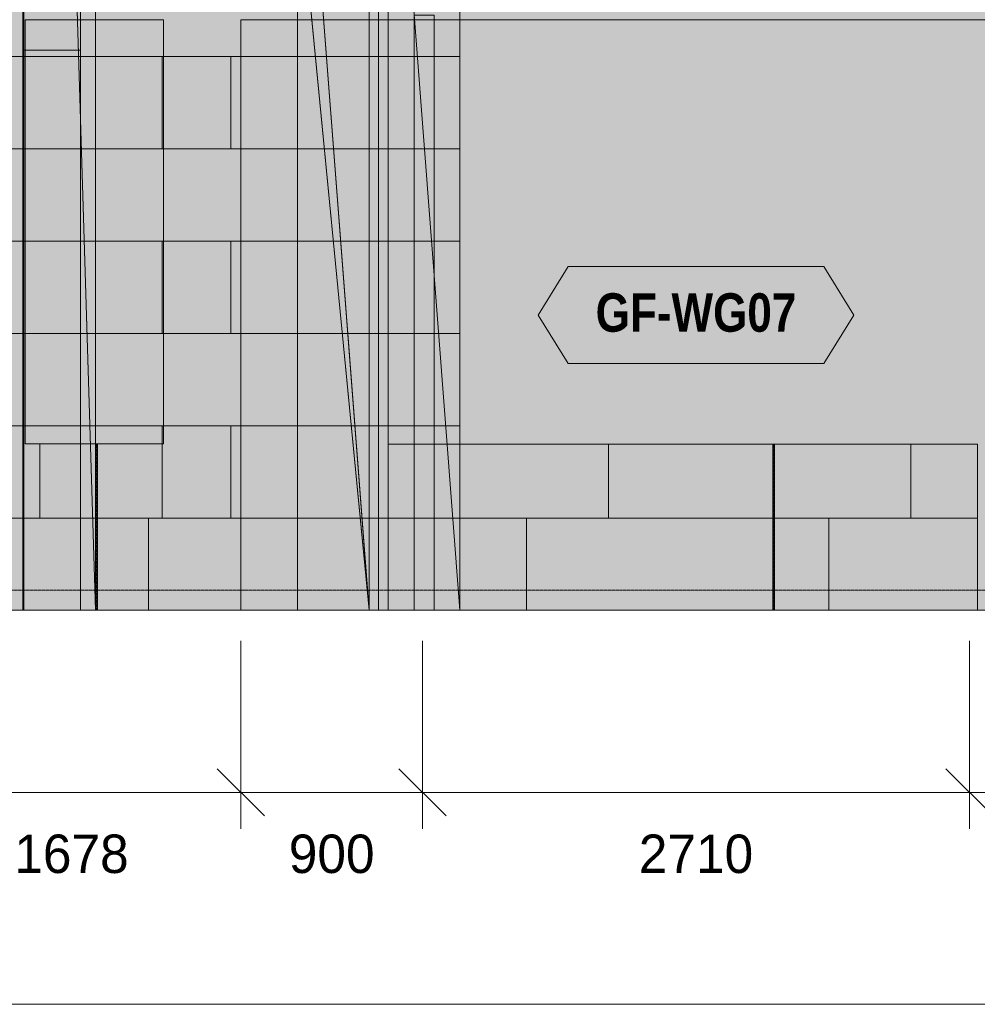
# Model space of a CAD drawing. Header units: millimetres. Extents: x -34902 to 4183, y -5139 to 9807.
# Tile 148 of 250: x -6529 to -1784, y -2052 to 2826. Entities that reach past the tile are written whole.
import ezdxf
from ezdxf.enums import TextEntityAlignment as Align

# ---------------------------------------------------------------- set-up
doc = ezdxf.new("R2010")
doc.units = ezdxf.units.MM
doc.linetypes.add('DASHED', pattern=[1.524, 1.27, -0.254])
for name, color, linetype in [('FILL-C_9EB2DB', 7, 'Continuous'), ('FILL-EPS', 7, 'Continuous'), ('FILL-WHITE', 7, 'Continuous'), ('LINE-C_2E8C94', 7, 'Continuous'), ('LINE-C_337880', 7, 'Continuous'), ('LINE-INK', 7, 'Continuous'), ('LINE-STEEL', 7, 'Continuous'), ('LINE-STEEL-DASH', 7, 'DASHED'), ('LINE-TEAL_DK', 7, 'Continuous'), ('LINE-TEAL_DK-DASH', 7, 'DASHED'), ('TEXT-INK', 7, 'Continuous'), ('TEXT-TEAL_DK', 7, 'Continuous')]:
    doc.layers.add(name, color=color, linetype=linetype)
doc.styles.add('OpenSansCondensed-Bold', font='OpenSansCondensed-Bold.ttf')

msp = doc.modelspace()

# ---------------------------------------------------------------- hatches: boundary and pattern name
at = {"layer": 'FILL-C_9EB2DB', "true_color": 0x9eb2db}
h = msp.add_hatch(color=9, dxfattribs=at)
h.dxf.hatch_style = 1
h.paths.add_polyline_path([(-4575, 2847.6), (-4475, 2847.6), (-4475, -100), (-4575, -100)])
h = msp.add_hatch(color=9, dxfattribs=at)
h.dxf.hatch_style = 1
h.paths.add_polyline_path([(-4575, -100), (-4575, 2847.6), (-4475, 2847.6), (-4475, -100)])
at = {"layer": 'FILL-EPS', "true_color": 0xccffff}
h = msp.add_hatch(color=7, dxfattribs=at)
h.dxf.hatch_style = 1
h.paths.add_polyline_path([(-12447.2, 3557.6), (-11696, 3557.6), (-11696, 3498.7), (-7261, 3498.7), (-7261, 3557.6), (-6508.8, 3557.6), (-6508.8, -100), (-7110.5, -100), (-7110.5, 2825.5), (-11846, 2825.5), (-11846, -100), (-12447.2, -100)])
h = msp.add_hatch(color=7, dxfattribs=at)
h.dxf.hatch_style = 1
h.paths.add_polyline_path([(-7165.4, 3557.6), (-5153.1, 3557.6), (-5153.1, -100), (-7165.4, -100)])
h.paths.add_polyline_path([(-5816.3, 725), (-5816.3, 2825), (-6501.2, 2825), (-6501.2, 725)], flags=0)
h = msp.add_hatch(color=7, dxfattribs=at)
h.dxf.hatch_style = 1
h.paths.add_polyline_path([(-7165.4, -100), (-7165.4, 3557.6), (-5153.1, 3557.6), (-5153.1, -100)])
h.paths.add_polyline_path([(-5816.3, 725), (-5816.3, 2825), (-6501.2, 2825), (-6501.2, 725)], flags=0)
h = msp.add_hatch(color=7, dxfattribs=at)
h.dxf.hatch_style = 1
h.paths.add_polyline_path([(-6508.8, -100), (-6508.8, 3198.7), (-6508.8, 3198.7), (-6508.8, 3200.3), (-6508.7, 3200.3), (-6508.5, 3198.7), (-6258.8, 3198.7), (-6258.8, 3351.3), (-6508.5, 3351.3), (-6508.8, 3351.3), (-6508.8, 3557.6), (-6152.9, 3557.6), (-6152.9, -100), (-6508.5, -100)])
h = msp.add_hatch(color=7, dxfattribs=at)
h.dxf.hatch_style = 1
h.paths.add_polyline_path([(-6508.8, -100), (-6508.8, 3557.6), (-6152.9, 3557.6), (-6152.9, -100)])
h = msp.add_hatch(color=7, dxfattribs=at)
h.dxf.hatch_style = 1
h.paths.add_polyline_path([(-6508.5, 3198.7), (-6508.5, 3198.7), (-6508.5, 3198.8), (-6508.5, 3557.6), (-6152.9, 3557.6), (-6152.9, 3351.3), (-6508.5, 3351.3), (-6508.5, 3198.7), (-6152.9, 3198.7), (-6152.9, -100), (-6508.5, -100), (-6508.5, -101.6)])
h = msp.add_hatch(color=7, dxfattribs=at)
h.dxf.hatch_style = 1
h.paths.add_polyline_path([(-6508.5, 3557.6), (-6152.9, 3557.6), (-6152.9, -100), (-6508.5, -100), (-6508.5, 3198.7), (-6254.5, 3198.7), (-6254.5, 3351.3), (-6508.5, 3351.3)])
h = msp.add_hatch(color=7, dxfattribs=at)
h.dxf.hatch_style = 1
h.paths.add_polyline_path([(-6508.5, 3351.3), (-6508.5, 3557.6), (-6152.9, 3557.6), (-6152.9, -100), (-6508.5, -100), (-6508.5, 3198.7), (-6254.5, 3198.7), (-6254.5, 3351.3)])
h = msp.add_hatch(color=7, dxfattribs=at)
h.dxf.hatch_style = 1
h.paths.add_polyline_path([(-6254.5, 3197.1), (-6254.5, 3198.7), (-6254.5, 3351.3), (-6152.9, 3557.6), (-6152.9, -100), (-6254.4, 3197.1)])
h = msp.add_hatch(color=7, dxfattribs=at)
h.dxf.hatch_style = 1
h.paths.add_polyline_path([(-6152.9, 3557.6), (-321.3, 3557.6), (-321.3, -100), (-922.5, -100), (-922.5, 2825.5), (-5433, 2825.5), (-5433, -100), (-6152.9, -100)])
h = msp.add_hatch(color=7, dxfattribs=at)
h.dxf.hatch_style = 1
h.paths.add_polyline_path([(-5153.1, -100), (-5153.1, 3557.6), (-4797.5, 3557.6), (-4797.4, 3559.2), (-4797.3, 3559.2), (-4797.3, -100), (-4797.5, -100)])
h = msp.add_hatch(color=7, dxfattribs=at)
h.dxf.hatch_style = 1
h.paths.add_polyline_path([(-5153.1, 3557.6), (-4797.3, 3557.6), (-4797.3, -100), (-5153.1, -100)])
h = msp.add_hatch(color=7, dxfattribs=at)
h.dxf.hatch_style = 1
h.paths.add_polyline_path([(-5153.1, 3557.6), (-4797.5, 3557.6), (-4797.5, 3351.3), (-4797.5, -100), (-5153.1, -100)])
h = msp.add_hatch(color=7, dxfattribs=at)
h.dxf.hatch_style = 1
h.paths.add_polyline_path([(-5153.1, 3557.6), (-5051.5, 3198.7), (-4797.5, -100)])
h = msp.add_hatch(color=7, dxfattribs=at)
h.dxf.hatch_style = 1
h.paths.add_polyline_path([(-5153.1, 3557.6), (-4797.5, 3557.6), (-4797.5, 3351.3), (-5051.5, 3351.3), (-5051.5, 3198.7), (-4797.5, 3198.7), (-4797.5, -100), (-5153.1, -100)])
h.paths.add_polyline_path([(-5051.5, 3198.7), (-5152.4, 3555.2), (-5152.9, 3555.1), (-4801.2, -62.3), (-4800.4, -62.3)], flags=0)
h = msp.add_hatch(color=7, dxfattribs=at)
h.dxf.hatch_style = 1
h.paths.add_polyline_path([(-5153.1, 3557.6), (-4797.5, 3557.6), (-4797.5, 3351.3), (-5051.5, 3351.3), (-5051.5, 3198.7), (-4797.5, 3198.7), (-4797.5, -100), (-5153.1, -100)])
h = msp.add_hatch(color=7, dxfattribs=at)
h.dxf.hatch_style = 1
h.paths.add_polyline_path([(-5153.1, -100), (-5153.1, 3351.3), (-5153.1, 3351.3), (-5153.1, 3557.6), (-4797.5, 3557.6), (-4797.5, 3198.7), (-4797.5, -100), (-5153.1, -100)])
h = msp.add_hatch(color=7, dxfattribs=at)
h.dxf.hatch_style = 1
h.paths.add_polyline_path([(-4797.3, 3557.6), (-4703, 3557.6), (-4703, -100), (-4797.3, -100)])
h = msp.add_hatch(color=7, dxfattribs=at)
h.dxf.hatch_style = 1
h.paths.add_polyline_path([(-4797.3, -100), (-4797.3, 3557.6), (-4703, 3557.6), (-4703, -100)])
h = msp.add_hatch(color=7, dxfattribs=at)
h.dxf.hatch_style = 1
h.paths.add_polyline_path([(-4703, 3557.6), (-4347.4, 3557.6), (-4601.4, 3351.3), (-4601.4, 3198.7), (-4347.4, -100), (-4703, -100)])
h = msp.add_hatch(color=7, dxfattribs=at)
h.dxf.hatch_style = 1
h.paths.add_polyline_path([(-4703, 3557.6), (-4347.4, 3557.6), (-4347.4, 3351.3), (-4601.4, 3351.3), (-4601.4, 3198.7), (-4347.4, 3198.7), (-4347.4, -100), (-4703, -100)])
h = msp.add_hatch(color=7, dxfattribs=at)
h.dxf.hatch_style = 1
h.paths.add_polyline_path([(-4703, -100), (-4703, 3351.3), (-4703, 3351.3), (-4703, 3557.6), (-4347.4, 3557.6), (-4347.4, 3198.7), (-4347.4, -100), (-4703, -100)])
h = msp.add_hatch(color=7, dxfattribs=at)
h.dxf.hatch_style = 1
h.paths.add_polyline_path([(-12447.2, 3198.7), (-6508.8, 3198.7), (-6508.8, -100), (-7110.5, -100), (-7110.5, 2825.5), (-11846, 2825.5), (-11846, -100), (-12447.2, -100)])
h = msp.add_hatch(color=7, dxfattribs=at)
h.dxf.hatch_style = 1
h.paths.add_polyline_path([(-6513, 3200), (-6227.3, 3200), (-6227.3, -100), (-6513, -100)])
h = msp.add_hatch(color=7, dxfattribs=at)
h.dxf.hatch_style = 1
h.paths.add_polyline_path([(-6512.6, 3200), (-6508.5, 3200), (-6508.5, 3198.7), (-6226.9, 3198.7), (-6226.9, -100), (-6512.6, -100)])
h = msp.add_hatch(color=7, dxfattribs=at)
h.dxf.hatch_style = 1
h.paths.add_polyline_path([(-6508.5, -100), (-6508.5, 3198.7), (-6254.5, 3198.7), (-6152.9, -100)])
h = msp.add_hatch(color=7, dxfattribs=at)
h.dxf.hatch_style = 1
h.paths.add_polyline_path([(-6152.9, 3198.7), (-321.3, 3198.7), (-321.3, -100), (-922.5, -100), (-922.5, 2825.5), (-5433, 2825.5), (-5433, -100), (-6152.9, -100)])
h = msp.add_hatch(color=7, dxfattribs=at)
h.dxf.hatch_style = 1
h.paths.add_polyline_path([(-4347.4, -100), (-4601.4, 3198.7), (-4347.4, 3198.7)])
h = msp.add_hatch(color=7, dxfattribs=at)
h.dxf.hatch_style = 1
h.paths.add_polyline_path([(-4703, 3001.3), (-4347.4, 3001.3), (-4347.4, 723.7), (-4703, 723.7)])
h = msp.add_hatch(color=7, dxfattribs=at)
h.dxf.hatch_style = 1
h.paths.add_polyline_path([(-6512.8, -100), (-6512.8, 2675.5), (-6227.1, 2675.5), (-6227.1, -100)])
h = msp.add_hatch(color=7, dxfattribs=at)
h.dxf.hatch_style = 1
h.paths.add_polyline_path([(-6512.8, 2675.5), (-6227, 2675.5), (-6227, -100), (-6512.8, -100)])
h = msp.add_hatch(color=7, dxfattribs=at)
h.dxf.hatch_style = 1
h.paths.add_polyline_path([(-4703, -100), (-4703, 723.7), (-4347.4, 723.7), (-4347.2, 724.3), (-4347.2, -100), (-4347.4, -100)])
h = msp.add_hatch(color=7, dxfattribs=at)
h.dxf.hatch_style = 1
h.paths.add_polyline_path([(-4703, -100), (-4703, 723.7), (-4347.2, 723.7), (-4347.2, -100)])
h = msp.add_hatch(color=7, dxfattribs=at)
h.dxf.hatch_style = 1
h.paths.add_polyline_path([(-4703, 723.7), (-4347.4, 723.7), (-4347.4, -100), (-4703, -100)])
h = msp.add_hatch(color=7, dxfattribs=at)
h.dxf.hatch_style = 1
h.paths.add_polyline_path([(-4347.2, 723.7), (-1783.8, 723.7), (-1783.8, -100), (-4347.2, -100)])
h = msp.add_hatch(color=7, dxfattribs=at)
h.dxf.hatch_style = 1
h.paths.add_polyline_path([(-4347.2, -100), (-4347.2, 723.7), (-1783.8, 723.7), (-1783.8, -100)])
h = msp.add_hatch(color=7, dxfattribs=at)
h.dxf.hatch_style = 1
h.paths.add_polyline_path([(-6512.6, -100), (-6512.6, -100.4), (-6512.6, -100)])
h = msp.add_hatch(color=7, dxfattribs=at)
h.dxf.hatch_style = 1
h.paths.add_polyline_path([(-4797.5, -100), (-4797.4, -101.6), (-4797.4, -101.6)])
h = msp.add_hatch(color=7, dxfattribs=at)
h.dxf.hatch_style = 1
h.paths.add_polyline_path([(-4347.4, -100), (-4347.3, -101.6), (-4347.3, -101.6)])
at = {"layer": 'FILL-WHITE', "true_color": 0xffffff}
h = msp.add_hatch(color=7, dxfattribs=at)
h.dxf.hatch_style = 1
h.paths.add_polyline_path([(-5433, 2825), (-923, 2825), (-923, -100), (-977.9, -100), (-1333.5, -100), (-1333.8, -100), (-1427.9, -100), (-1783.5, -100), (-1783.8, -100), (-4347.2, -100), (-4347.4, -100), (-4703, -100), (-4797.3, -100), (-4797.5, -100), (-5153.1, -100), (-5433, -100)])
h = msp.add_hatch(color=7, dxfattribs=at)
h.dxf.hatch_style = 1
h.paths.add_polyline_path([(-923, 2825), (-923, -100), (-977.9, -100), (-1333.5, -100), (-1333.8, -100), (-1427.9, -100), (-1783.5, -100), (-1783.8, -100), (-4347.2, -100), (-4347.4, -100), (-4703, -100), (-4797.3, -100), (-4797.5, -100), (-5153.1, -100), (-5433, -100), (-5433, 2825)])
h = msp.add_hatch(color=7, dxfattribs=at)
h.dxf.hatch_style = 1
h.paths.add_polyline_path([(-923, 2825), (-923, -100), (-977.9, -100), (-1333.5, -100), (-1333.8, -100), (-1427.9, -100), (-1783.5, -100), (-1783.8, -100), (-4347.2, -100), (-4347.4, -100), (-4703, -100), (-4797.3, -100), (-4797.5, -100), (-5153.1, -100), (-5433, -100), (-5433, 2825)])
h = msp.add_hatch(color=7, dxfattribs=at)
h.dxf.hatch_style = 1
h.paths.add_polyline_path([(-3960.7, 1362.5), (-3810.7, 1602.5), (-2545.3, 1602.5), (-2395.3, 1362.5), (-2545.3, 1122.5), (-3810.7, 1122.5)])

# ---------------------------------------------------------------- linework, layer by layer
at = {"layer": 'LINE-C_2E8C94', "lineweight": 5}
for points in [[(-12447.2, 3557.6), (-11696, 3557.6), (-11696, 3498.7), (-7261, 3498.7), (-7261, 3557.6), (-6508.8, 3557.6), (-6508.8, -100), (-7110.5, -100), (-7110.5, 2825.5), (-11846, 2825.5), (-11846, -100), (-12447.2, -100)], [(-7165.4, 3557.6), (-5153.1, 3557.6), (-5153.1, -100), (-7165.4, -100)], [(-7165.4, -100), (-7165.4, 3557.6), (-5153.1, 3557.6), (-5153.1, -100)], [(-6508.8, -100), (-6508.8, 3198.7), (-6508.8, 3198.7), (-6508.8, 3200.3), (-6508.7, 3200.3), (-6508.5, 3198.7), (-6258.8, 3198.7), (-6258.8, 3351.3), (-6508.5, 3351.3), (-6508.8, 3351.3), (-6508.8, 3557.6), (-6152.9, 3557.6), (-6152.9, -100), (-6508.5, -100)], [(-6508.8, -100), (-6508.8, 3557.6), (-6152.9, 3557.6), (-6152.9, -100)], [(-6508.5, 3198.7), (-6508.5, 3198.7), (-6508.5, 3198.8), (-6508.5, 3557.6), (-6508.5, 3557.6), (-6508.5, 3557.6), (-6152.9, 3557.6), (-6152.9, 3351.3), (-6152.9, 3351.3), (-6152.9, 3351.3), (-6508.5, 3351.3), (-6508.5, 3198.7), (-6152.9, 3198.7), (-6152.9, -100), (-6508.5, -100), (-6508.5, -101.6)], [(-6508.5, 3557.6), (-6152.9, 3557.6), (-6152.9, -100), (-6508.5, -100), (-6508.5, 3198.7), (-6254.5, 3198.7), (-6254.5, 3351.3), (-6508.5, 3351.3)], [(-6508.5, 3351.3), (-6508.5, 3557.6), (-6152.9, 3557.6), (-6152.9, -100), (-6508.5, -100), (-6508.5, 3198.7), (-6254.5, 3198.7), (-6254.5, 3351.3)], [(-6254.5, 3197.1), (-6254.5, 3198.7), (-6254.5, 3198.7), (-6254.5, 3198.7), (-6254.5, 3351.3), (-6152.9, 3557.6), (-6152.9, 3557.6), (-6152.9, -100), (-6254.4, 3197.1)], [(-6152.9, 3557.6), (-321.3, 3557.6), (-321.3, -100), (-922.5, -100), (-922.5, 2825.5), (-5433, 2825.5), (-5433, -100), (-6152.9, -100)], [(-5153.1, -100), (-5153.1, -100), (-5153.1, -100), (-5153.1, 3557.6), (-4797.5, 3557.6), (-4797.4, 3559.2), (-4797.3, 3559.2), (-4797.3, -100), (-4797.5, -100), (-5153.1, -100)], [(-5153.1, 3557.6), (-4797.3, 3557.6), (-4797.3, -100), (-5153.1, -100)], [(-5153.1, 3557.6), (-5153.1, 3557.6), (-5153.1, 3557.6), (-4797.5, 3557.6), (-4797.5, 3351.3), (-4797.5, -100), (-4797.5, -100), (-4797.5, -100), (-4797.5, -100), (-5153.1, -100), (-5153.1, 3557.6)], [(-5153.1, 3557.6), (-5051.5, 3198.7), (-4797.5, -100)], [(-5153.1, 3557.6), (-5153.1, 3557.6), (-5153.1, 3557.6), (-4797.5, 3557.6), (-4797.5, 3351.3), (-5051.5, 3351.3), (-5051.5, 3198.7), (-4797.5, 3198.7), (-4797.5, -100), (-4797.5, -100), (-5153.1, -100)], [(-5153.1, 3557.6), (-4797.5, 3557.6), (-4797.5, 3351.3), (-5051.5, 3351.3), (-5051.5, 3198.7), (-4797.5, 3198.7), (-4797.5, -100), (-5153.1, -100)], [(-5153.1, -100), (-5153.1, -100), (-5153.1, 3351.3), (-5153.1, 3351.3), (-5153.1, 3557.6), (-4797.5, 3557.6), (-4797.5, 3557.6), (-4797.5, 3557.6), (-4797.5, 3557.6), (-4797.5, 3198.7), (-4797.5, -100), (-5153.1, -100), (-5153.1, -100)], [(-5051.5, 3198.7), (-5152.4, 3555.2), (-5152.9, 3555.1), (-4801.2, -62.3), (-4800.4, -62.3)], [(-4797.3, 3557.6), (-4703, 3557.6), (-4703, -100), (-4703, -100), (-4797.3, -100), (-4797.3, 3557.6)], [(-4797.3, -100), (-4797.3, -100), (-4797.3, 3557.6), (-4703, 3557.6), (-4703, 3557.6), (-4703, -100)], [(-4703, 3557.6), (-4347.4, 3557.6), (-4601.4, 3351.3), (-4601.4, 3198.7), (-4347.4, -100), (-4703, -100)], [(-4703, 3557.6), (-4347.4, 3557.6), (-4347.4, 3351.3), (-4601.4, 3351.3), (-4601.4, 3198.7), (-4347.4, 3198.7), (-4347.4, -100), (-4703, -100)], [(-4703, -100), (-4703, -100), (-4703, 3351.3), (-4703, 3351.3), (-4703, 3557.6), (-4347.4, 3557.6), (-4347.4, 3557.6), (-4347.4, 3557.6), (-4347.4, 3557.6), (-4347.4, 3198.7), (-4347.4, -100), (-4703, -100), (-4703, -100)], [(-12447.2, 3198.7), (-6508.8, 3198.7), (-6508.8, 3198.7), (-6508.8, 3198.7), (-6508.8, -100), (-6508.8, -100), (-6508.8, -100), (-6508.8, -100), (-7110.5, -100), (-7110.5, 2825.5), (-11846, 2825.5), (-11846, -100), (-12447.2, -100)], [(-6513, 3200), (-6513, 3200), (-6513, 3200), (-6513, 3200), (-6227.3, 3200), (-6227.3, -100), (-6227.3, -100), (-6227.3, -100), (-6227.3, -100), (-6513, -100)], [(-6512.6, 3200), (-6508.5, 3200), (-6508.5, 3198.7), (-6226.9, 3198.7), (-6226.9, -100), (-6512.6, -100)], [(-6508.5, -100), (-6508.5, 3198.7), (-6254.5, 3198.7), (-6254.5, 3198.7), (-6254.5, 3198.7), (-6152.9, -100)], [(-6152.9, 3198.7), (-321.3, 3198.7), (-321.3, -100), (-922.5, -100), (-922.5, 2825.5), (-5433, 2825.5), (-5433, -100), (-6152.9, -100)], [(-4347.4, -100), (-4601.4, 3198.7), (-4347.4, 3198.7)], [(-4703, 3001.3), (-4347.4, 3001.3), (-4347.4, 723.7), (-4347.4, 723.7), (-4703, 723.7), (-4703, 3001.3)], [(-5816.3, 725), (-5816.3, 2825), (-6501.2, 2825), (-6501.2, 725)], [(-5816.3, 725), (-5816.3, 2825), (-6501.2, 2825), (-6501.2, 725)], [(-6512.8, -100), (-6512.8, -100), (-6512.8, 2675.5), (-6227.1, 2675.5), (-6227.1, 2675.5), (-6227.1, -100)], [(-6512.8, 2675.5), (-6227, 2675.5), (-6227, -100), (-6227, -100), (-6512.8, -100), (-6512.8, 2675.5)], [(-4703, -100), (-4703, 723.7), (-4347.4, 723.7), (-4347.2, 724.3), (-4347.2, -100), (-4347.4, -100)], [(-4703, -100), (-4703, 723.7), (-4703, 723.7), (-4347.2, 723.7), (-4347.2, -100), (-4347.2, -100)], [(-4703, 723.7), (-4347.4, 723.7), (-4347.4, -100), (-4703, -100)], [(-4347.2, 723.7), (-1783.8, 723.7), (-1783.8, -100), (-1783.8, -100), (-4347.2, -100), (-4347.2, 723.7)], [(-4347.2, -100), (-4347.2, -100), (-4347.2, 723.7), (-1783.8, 723.7), (-1783.8, -100)], [(-6512.6, -100), (-6512.6, -100.4), (-6512.6, -100)], [(-4797.5, -100), (-4797.4, -101.6), (-4797.4, -101.6)], [(-4347.4, -100), (-4347.3, -101.6), (-4347.3, -101.6)]]:
    msp.add_lwpolyline(points, close=True, dxfattribs=at)
at = {"layer": 'LINE-C_337880', "lineweight": 5}
for p, q in [((-6508.5, 2643.2), (-6508.5, 3100.4)), ((-6226.9, 2643.2), (-6226.9, 3100.4)), ((-4750.3, 2643.2), (-4750.3, 3100.4)), ((-4750.3, 2643.2), (-4750.3, 3100.4)), ((-6838.7, 2643.2), (-6509.8, 2643.2)), ((-6838.7, 2643.2), (-6509.8, 2643.2)), ((-6835.2, 2643.2), (-6502.2, 2643.2)), ((-6835.2, 2643.2), (-6502.2, 2643.2)), ((-6512, 2643.2), (-6228.3, 2643.2)), ((-6511.8, 2643.2), (-6228.1, 2643.2)), ((-6511.8, 2643.2), (-6228, 2643.2)), ((-6508.5, 2186), (-6508.5, 2643.2)), ((-6508.5, 2643.2), (-6227.9, 2643.2)), ((-6507.8, 2643.2), (-6153.9, 2643.2)), ((-6507.8, 2643.2), (-6153.9, 2643.2)), ((-6507.5, 2643.2), (-6226.9, 2643.2)), ((-6507.5, 2643.2), (-6238.4, 2643.2)), ((-6507.5, 2643.2), (-6153.9, 2643.2)), ((-6507.5, 2643.2), (-6153.9, 2643.2)), ((-6236.4, 2643.2), (-6153.9, 2643.2)), ((-6226.9, 2643.2), (-6153.9, 2643.2)), ((-6226.9, 2186), (-6226.9, 2643.2)), ((-6151.9, 2643.2), (-5822.7, 2643.2)), ((-6151.9, 2643.2), (-5822.7, 2643.2)), ((-5822.7, 2186), (-5822.7, 2643.2)), ((-5822.7, 2643.2), (-5434, 2643.2)), ((-5822.7, 2186), (-5822.7, 2643.2)), ((-5822.7, 2643.2), (-5434, 2643.2)), ((-5815.2, 2643.2), (-5483.3, 2643.2)), ((-5815.2, 2643.2), (-5483.3, 2643.2)), ((-5483.3, 2186), (-5483.3, 2643.2)), ((-5483.3, 2643.2), (-5154.1, 2643.2)), ((-5483.3, 2186), (-5483.3, 2643.2)), ((-5483.3, 2643.2), (-5154.1, 2643.2)), ((-5152.1, 2643.2), (-4798.3, 2643.2)), ((-5152.1, 2643.2), (-4798.3, 2643.2)), ((-5152.1, 2643.2), (-4798.5, 2643.2)), ((-5152.1, 2643.2), (-5065.2, 2643.2)), ((-5152.1, 2643.2), (-4798.5, 2643.2)), ((-5152.1, 2643.2), (-4798.5, 2643.2)), ((-5063.2, 2643.2), (-5009.7, 2643.2)), ((-5007.7, 2643.2), (-4798.5, 2643.2)), ((-4796.3, 2643.2), (-4750.3, 2643.2)), ((-4796.3, 2643.2), (-4750.3, 2643.2)), ((-4750.3, 2186), (-4750.3, 2643.2)), ((-4750.3, 2643.2), (-4704, 2643.2)), ((-4750.3, 2186), (-4750.3, 2643.2)), ((-4750.3, 2643.2), (-4704, 2643.2)), ((-4702, 2643.2), (-4348.4, 2643.2)), ((-4702, 2643.2), (-4559.6, 2643.2)), ((-4702, 2643.2), (-4348.4, 2643.2)), ((-4702, 2643.2), (-4348.4, 2643.2)), ((-4557.6, 2643.2), (-4348.4, 2643.2)), ((-6838.7, 2186), (-6509.8, 2186)), ((-6838.7, 2186), (-6509.8, 2186)), ((-6835.2, 2186), (-6502.2, 2186)), ((-6835.2, 2186), (-6502.2, 2186)), ((-6511.8, 2186), (-6228.1, 2186)), ((-6511.8, 2186), (-6228, 2186)), ((-6508.5, 1728.8), (-6508.5, 2186)), ((-6508.5, 2186), (-6227.9, 2186)), ((-6507.8, 2186), (-6153.9, 2186)), ((-6507.8, 2186), (-6153.9, 2186)), ((-6507.5, 2186), (-6226.9, 2186)), ((-6507.5, 2186), (-6224.3, 2186)), ((-6507.5, 2186), (-6153.9, 2186)), ((-6507.5, 2186), (-6153.9, 2186)), ((-6226.9, 2186), (-6153.9, 2186)), ((-6226.9, 1728.8), (-6226.9, 2186)), ((-6222.3, 2186), (-6153.9, 2186)), ((-6151.9, 2186), (-5822.7, 2186)), ((-6151.9, 2186), (-5822.7, 2186)), ((-5822.7, 2186), (-5434, 2186)), ((-5822.7, 2186), (-5434, 2186)), ((-5815.2, 2186), (-5483.3, 2186)), ((-5815.2, 2186), (-5483.3, 2186)), ((-5483.3, 2186), (-5154.1, 2186)), ((-5483.3, 2186), (-5154.1, 2186)), ((-5152.1, 2186), (-4798.3, 2186)), ((-5152.1, 2186), (-4798.3, 2186)), ((-5152.1, 2186), (-4798.5, 2186)), ((-5152.1, 2186), (-5020.8, 2186)), ((-5152.1, 2186), (-4798.5, 2186)), ((-5152.1, 2186), (-4798.5, 2186)), ((-5018.8, 2186), (-4974.5, 2186)), ((-4972.5, 2186), (-4798.5, 2186)), ((-4796.3, 2186), (-4750.3, 2186)), ((-4796.3, 2186), (-4750.3, 2186)), ((-4750.3, 1728.8), (-4750.3, 2186)), ((-4750.3, 2186), (-4704, 2186)), ((-4750.3, 1728.8), (-4750.3, 2186)), ((-4750.3, 2186), (-4704, 2186)), ((-4702, 2186), (-4348.4, 2186)), ((-4702, 2186), (-4524.4, 2186)), ((-4702, 2186), (-4348.4, 2186)), ((-4702, 2186), (-4348.4, 2186)), ((-4522.4, 2186), (-4348.4, 2186)), ((-6838.7, 1728.8), (-6509.8, 1728.8)), ((-6838.7, 1728.8), (-6509.8, 1728.8)), ((-6835.2, 1728.8), (-6502.2, 1728.8)), ((-6835.2, 1728.8), (-6502.2, 1728.8)), ((-6512, 1728.8), (-6228.3, 1728.8)), ((-6511.8, 1728.8), (-6228.1, 1728.8)), ((-6511.8, 1728.8), (-6228, 1728.8)), ((-6508.5, 1271.6), (-6508.5, 1728.8)), ((-6508.5, 1728.8), (-6227.9, 1728.8)), ((-6507.8, 1728.8), (-6153.9, 1728.8)), ((-6507.8, 1728.8), (-6153.9, 1728.8)), ((-6507.5, 1728.8), (-6226.9, 1728.8)), ((-6507.5, 1728.8), (-6210.2, 1728.8)), ((-6507.5, 1728.8), (-6153.9, 1728.8)), ((-6507.5, 1728.8), (-6153.9, 1728.8)), ((-6226.9, 1728.8), (-6153.9, 1728.8)), ((-6226.9, 1271.6), (-6226.9, 1728.8)), ((-6208.2, 1728.8), (-6153.9, 1728.8)), ((-6151.9, 1728.8), (-5822.7, 1728.8)), ((-6151.9, 1728.8), (-5822.7, 1728.8)), ((-5822.7, 1271.6), (-5822.7, 1728.8)), ((-5822.7, 1728.8), (-5434, 1728.8)), ((-5822.7, 1271.6), (-5822.7, 1728.8)), ((-5822.7, 1728.8), (-5434, 1728.8)), ((-5815.2, 1728.8), (-5483.3, 1728.8)), ((-5815.2, 1728.8), (-5483.3, 1728.8)), ((-5483.3, 1271.6), (-5483.3, 1728.8)), ((-5483.3, 1728.8), (-5154.1, 1728.8)), ((-5483.3, 1271.6), (-5483.3, 1728.8)), ((-5483.3, 1728.8), (-5154.1, 1728.8)), ((-5152.1, 1728.8), (-4798.3, 1728.8)), ((-5152.1, 1728.8), (-4798.3, 1728.8)), ((-5152.1, 1728.8), (-4798.5, 1728.8)), ((-5152.1, 1728.8), (-4976.3, 1728.8)), ((-5152.1, 1728.8), (-4798.5, 1728.8)), ((-5152.1, 1728.8), (-4798.5, 1728.8)), ((-4974.3, 1728.8), (-4939.3, 1728.8)), ((-4937.3, 1728.8), (-4798.5, 1728.8)), ((-4796.3, 1728.8), (-4750.3, 1728.8)), ((-4796.3, 1728.8), (-4750.3, 1728.8)), ((-4750.3, 1271.6), (-4750.3, 1728.8)), ((-4750.3, 1728.8), (-4704, 1728.8)), ((-4750.3, 1271.6), (-4750.3, 1728.8)), ((-4750.3, 1728.8), (-4704, 1728.8)), ((-4702, 1728.8), (-4348.4, 1728.8)), ((-4702, 1728.8), (-4489.2, 1728.8)), ((-4702, 1728.8), (-4348.4, 1728.8)), ((-4702, 1728.8), (-4348.4, 1728.8)), ((-4487.2, 1728.8), (-4348.4, 1728.8)), ((-6838.7, 1271.6), (-6509.8, 1271.6)), ((-6838.7, 1271.6), (-6509.8, 1271.6)), ((-6835.2, 1271.6), (-6502.2, 1271.6)), ((-6835.2, 1271.6), (-6502.2, 1271.6)), ((-6511.8, 1271.6), (-6228.1, 1271.6)), ((-6511.8, 1271.6), (-6228, 1271.6)), ((-6508.5, 814.4), (-6508.5, 1271.6)), ((-6508.5, 1271.6), (-6227.9, 1271.6)), ((-6507.8, 1271.6), (-6153.9, 1271.6)), ((-6507.8, 1271.6), (-6153.9, 1271.6)), ((-6507.5, 1271.6), (-6226.9, 1271.6)), ((-6507.5, 1271.6), (-6196.1, 1271.6)), ((-6507.5, 1271.6), (-6153.9, 1271.6)), ((-6507.5, 1271.6), (-6153.9, 1271.6)), ((-6226.9, 1271.6), (-6153.9, 1271.6)), ((-6226.9, 814.4), (-6226.9, 1271.6)), ((-6194.1, 1271.6), (-6153.9, 1271.6)), ((-6151.9, 1271.6), (-5822.7, 1271.6)), ((-6151.9, 1271.6), (-5822.7, 1271.6)), ((-5822.7, 1271.6), (-5434, 1271.6)), ((-5822.7, 1271.6), (-5434, 1271.6)), ((-5815.2, 1271.6), (-5483.3, 1271.6)), ((-5815.2, 1271.6), (-5483.3, 1271.6)), ((-5483.3, 1271.6), (-5154.1, 1271.6)), ((-5483.3, 1271.6), (-5154.1, 1271.6)), ((-5152.1, 1271.6), (-4798.3, 1271.6)), ((-5152.1, 1271.6), (-4798.3, 1271.6)), ((-5152.1, 1271.6), (-4798.5, 1271.6)), ((-5152.1, 1271.6), (-4931.9, 1271.6)), ((-5152.1, 1271.6), (-4798.5, 1271.6)), ((-5152.1, 1271.6), (-4798.5, 1271.6)), ((-4929.9, 1271.6), (-4904.1, 1271.6)), ((-4902.1, 1271.6), (-4798.5, 1271.6)), ((-4796.3, 1271.6), (-4750.3, 1271.6)), ((-4796.3, 1271.6), (-4750.3, 1271.6)), ((-4750.3, 814.4), (-4750.3, 1271.6)), ((-4750.3, 1271.6), (-4704, 1271.6)), ((-4750.3, 814.4), (-4750.3, 1271.6)), ((-4750.3, 1271.6), (-4704, 1271.6)), ((-4702, 1271.6), (-4348.4, 1271.6)), ((-4702, 1271.6), (-4454, 1271.6)), ((-4702, 1271.6), (-4348.4, 1271.6)), ((-4702, 1271.6), (-4348.4, 1271.6)), ((-4452, 1271.6), (-4348.4, 1271.6)), ((-6838.7, 814.4), (-6509.8, 814.4)), ((-6838.7, 814.4), (-6509.8, 814.4)), ((-6835.2, 814.4), (-6502.2, 814.4)), ((-6835.2, 814.4), (-6502.2, 814.4)), ((-6512, 814.4), (-6228.3, 814.4)), ((-6511.8, 814.4), (-6228.1, 814.4)), ((-6511.8, 814.4), (-6228, 814.4)), ((-6508.5, 357.2), (-6508.5, 814.4)), ((-6508.5, 814.4), (-6227.9, 814.4)), ((-6507.8, 814.4), (-6153.9, 814.4)), ((-6507.8, 814.4), (-6153.9, 814.4)), ((-6507.5, 814.4), (-6226.9, 814.4)), ((-6507.5, 814.4), (-6182.1, 814.4)), ((-6507.5, 814.4), (-6153.9, 814.4)), ((-6507.5, 814.4), (-6153.9, 814.4)), ((-6226.9, 814.4), (-6153.9, 814.4)), ((-6226.9, 357.2), (-6226.9, 814.4)), ((-6180.1, 814.4), (-6153.9, 814.4)), ((-6151.9, 814.4), (-5822.7, 814.4)), ((-6151.9, 814.4), (-5822.7, 814.4)), ((-5822.7, 357.2), (-5822.7, 814.4)), ((-5822.7, 814.4), (-5434, 814.4)), ((-5822.7, 357.2), (-5822.7, 814.4)), ((-5822.7, 814.4), (-5434, 814.4)), ((-5815.2, 814.4), (-5483.3, 814.4)), ((-5815.2, 814.4), (-5483.3, 814.4)), ((-5483.3, 357.2), (-5483.3, 814.4)), ((-5483.3, 814.4), (-5154.1, 814.4)), ((-5483.3, 357.2), (-5483.3, 814.4)), ((-5483.3, 814.4), (-5154.1, 814.4)), ((-5152.1, 814.4), (-4798.3, 814.4)), ((-5152.1, 814.4), (-4798.3, 814.4)), ((-5152.1, 814.4), (-4798.5, 814.4)), ((-5152.1, 814.4), (-4887.4, 814.4)), ((-5152.1, 814.4), (-4798.5, 814.4)), ((-5152.1, 814.4), (-4798.5, 814.4)), ((-4866.9, 814.4), (-4798.5, 814.4)), ((-4796.3, 814.4), (-4750.3, 814.4)), ((-4796.3, 814.4), (-4750.3, 814.4)), ((-4750.3, 357.2), (-4750.3, 814.4)), ((-4750.3, 814.4), (-4704, 814.4)), ((-4750.3, 357.2), (-4750.3, 814.4)), ((-4750.3, 814.4), (-4704, 814.4)), ((-4702, 814.4), (-4348.4, 814.4)), ((-4702, 814.4), (-4418.8, 814.4)), ((-4702, 814.4), (-4348.4, 814.4)), ((-4702, 814.4), (-4348.4, 814.4)), ((-4416.8, 814.4), (-4348.4, 814.4)), ((-6428.8, 357.2), (-6428.8, 724)), ((-6428.8, 357.2), (-6428.8, 724)), ((-6153.1, 357.2), (-6153.1, 724)), ((-6153.1, 357.2), (-6153.1, 724)), ((-6142.6, 357.2), (-6142.6, 724)), ((-6142.6, 357.2), (-6142.6, 724)), ((-3610.8, 357.2), (-3610.8, 722.7)), ((-3610.8, 357.2), (-3610.8, 722.7)), ((-2798, 357.2), (-2798, 722.7)), ((-2798, 357.2), (-2798, 722.7)), ((-2788.5, 357.2), (-2788.5, 722.7)), ((-2788.5, 357.2), (-2788.5, 722.7)), ((-2113.7, 357.2), (-2113.7, 722.7)), ((-2113.7, 357.2), (-2113.7, 722.7)), ((-6838.7, 357.2), (-6509.8, 357.2)), ((-6838.7, 357.2), (-6509.8, 357.2)), ((-6835.2, 357.2), (-6428.8, 357.2)), ((-6835.2, 357.2), (-6428.8, 357.2)), ((-6511.8, 357.2), (-6228.1, 357.2)), ((-6511.8, 357.2), (-6228, 357.2)), ((-6508.5, -99), (-6508.5, 357.2)), ((-6508.5, 357.2), (-6227.9, 357.2)), ((-6507.8, 357.2), (-6153.9, 357.2)), ((-6507.8, 357.2), (-6153.9, 357.2)), ((-6507.5, 357.2), (-6226.9, 357.2)), ((-6507.5, 357.2), (-6168, 357.2)), ((-6507.5, 357.2), (-6153.9, 357.2)), ((-6507.5, 357.2), (-6153.9, 357.2)), ((-6428.8, 357.2), (-6153.2, 357.2)), ((-6428.8, 357.2), (-6153.2, 357.2)), ((-6226.9, 357.2), (-6153.9, 357.2)), ((-6226.9, -99), (-6226.9, 357.2)), ((-6153.2, -99), (-6153.2, 357.2)), ((-6153.2, -99), (-6153.2, 357.2)), ((-6151.9, 357.2), (-5822.7, 357.2)), ((-6151.9, 357.2), (-5822.7, 357.2)), ((-6143.7, -99), (-6143.7, 357.2)), ((-6143.7, -99), (-6143.7, 357.2)), ((-6142.6, 357.2), (-5889.7, 357.2)), ((-6142.6, 357.2), (-5889.7, 357.2)), ((-5889.7, -99), (-5889.7, 357.2)), ((-5889.7, 357.2), (-5483.3, 357.2)), ((-5889.7, -99), (-5889.7, 357.2)), ((-5889.7, 357.2), (-5483.3, 357.2)), ((-5822.7, 357.2), (-5434, 357.2)), ((-5822.7, 357.2), (-5434, 357.2)), ((-5483.3, 357.2), (-5154.1, 357.2)), ((-5483.3, 357.2), (-5154.1, 357.2)), ((-5152.1, 357.2), (-4798.3, 357.2)), ((-5152.1, 357.2), (-4798.3, 357.2)), ((-5152.1, 357.2), (-4798.5, 357.2)), ((-5152.1, 357.2), (-4843, 357.2)), ((-5152.1, 357.2), (-4798.5, 357.2)), ((-5152.1, 357.2), (-4798.5, 357.2)), ((-4831.7, 357.2), (-4798.5, 357.2)), ((-4796.3, 357.2), (-4750.3, 357.2)), ((-4796.3, 357.2), (-4750.3, 357.2)), ((-4750.3, -99), (-4750.3, 357.2)), ((-4750.3, 357.2), (-4704, 357.2)), ((-4750.3, -99), (-4750.3, 357.2)), ((-4750.3, 357.2), (-4704, 357.2)), ((-4702, 357.2), (-4348.2, 357.2)), ((-4702, 357.2), (-4348.2, 357.2)), ((-4702, 357.2), (-4348.4, 357.2)), ((-4702, 357.2), (-4383.6, 357.2)), ((-4702, 357.2), (-4348.4, 357.2)), ((-4702, 357.2), (-4348.4, 357.2)), ((-4381.6, 357.2), (-4348.4, 357.2)), ((-4346.2, 357.2), (-4017.2, 357.2)), ((-4346.2, 357.2), (-4017.2, 357.2)), ((-4017.2, -99), (-4017.2, 357.2)), ((-4017.2, 357.2), (-3610.8, 357.2)), ((-4017.2, -99), (-4017.2, 357.2)), ((-4017.2, 357.2), (-3610.8, 357.2)), ((-3610.8, 357.2), (-2798, 357.2)), ((-3610.8, 357.2), (-2798, 357.2)), ((-2798, -99), (-2798, 357.2)), ((-2798, -99), (-2798, 357.2)), ((-2788.5, -99), (-2788.5, 357.2)), ((-2788.5, 357.2), (-2520.1, 357.2)), ((-2788.5, -99), (-2788.5, 357.2)), ((-2788.5, 357.2), (-2520.1, 357.2)), ((-2520.1, -99), (-2520.1, 357.2)), ((-2520.1, 357.2), (-2113.7, 357.2)), ((-2520.1, -99), (-2520.1, 357.2)), ((-2520.1, 357.2), (-2113.7, 357.2)), ((-2113.7, 357.2), (-1784.8, 357.2)), ((-2113.7, 357.2), (-1784.8, 357.2))]:
    msp.add_line(p, q, dxfattribs=at)
at = {"layer": 'LINE-INK', "lineweight": 5}
for p, q in [((-5433, -251.6), (-5433, -1181.6)), ((-4533, -251.6), (-4533, -1181.6)), ((-1823, -251.6), (-1823, -1181.6)), ((-5549.7, -884.9), (-5316.3, -1118.3)), ((-4649.7, -884.9), (-4416.3, -1118.3)), ((-1939.7, -884.9), (-1706.3, -1118.3)), ((-33166, -1001.6), (35, -1001.6)), ((-33252, -2051.6), (121, -2051.6))]:
    msp.add_line(p, q, dxfattribs=at)
msp.add_lwpolyline([(-923, 2825), (-923, -100), (-977.9, -100), (-1333.5, -100), (-1333.8, -100), (-1427.9, -100), (-1427.9, -100), (-1783.5, -100), (-1783.8, -100), (-4347.2, -100), (-4347.4, -100), (-4703, -100), (-4703, -100), (-4797.3, -100), (-4797.5, -100), (-4797.5, -100), (-4797.5, -100), (-5153.1, -100), (-5153.1, -100), (-5433, -100), (-5433, 2825)], close=True, dxfattribs=at)
msp.add_lwpolyline([(-923, 2825), (-923, -100), (-977.9, -100), (-1333.5, -100), (-1333.8, -100), (-1427.9, -100), (-1427.9, -100), (-1783.5, -100), (-1783.8, -100), (-4347.2, -100), (-4347.4, -100), (-4703, -100), (-4703, -100), (-4797.3, -100), (-4797.5, -100), (-4797.5, -100), (-4797.5, -100), (-5153.1, -100), (-5153.1, -100), (-5433, -100), (-5433, 2825)], close=True, dxfattribs=at)
at = {"layer": 'LINE-STEEL', "lineweight": 5}
for points in [[(-4575, 2847.6), (-4475, 2847.6), (-4475, -100), (-4575, -100)], [(-4575, -100), (-4575, 2847.6), (-4475, 2847.6), (-4475, -100)]]:
    msp.add_lwpolyline(points, close=True, dxfattribs=at)
at = {"layer": 'LINE-STEEL-DASH', "lineweight": 5}
msp.add_line((-34152.1, 0), (1020.6, 0), dxfattribs=at)
msp.add_lwpolyline([(-4475, 2847.6), (-4475, -100), (-4575, -100), (-4575, 2847.6)], dxfattribs=at)
at = {"layer": 'LINE-TEAL_DK', "lineweight": 5}
msp.add_lwpolyline([(-3960.7, 1362.5), (-3810.7, 1602.5), (-2545.3, 1602.5), (-2395.3, 1362.5), (-2545.3, 1122.5), (-3810.7, 1122.5)], close=True, dxfattribs=at)
at = {"layer": 'LINE-TEAL_DK-DASH', "lineweight": 5}
for p, q in [((-6148.5, -99), (-6148.5, 724)), ((-6148.5, -99), (-6148.5, 724)), ((-2793.2, -99), (-2793.2, 722.7)), ((-2793.2, -99), (-2793.2, 722.7))]:
    msp.add_line(p, q, dxfattribs=at)

# ---------------------------------------------------------------- texts
at = {"layer": 'TEXT-INK'}
for s, p in [('1678', (-6272, -1401.2)), ('900', (-4983, -1401.2)), ('2710', (-3178, -1401.2))]:
    msp.add_text(s, height=190.5, dxfattribs=at).set_placement(p, align=Align.CENTER)
at = {"layer": 'TEXT-TEAL_DK', "style": 'OpenSansCondensed-Bold'}
msp.add_text('GF-WG07', height=190.5, dxfattribs=at).set_placement((-3178, 1280), align=Align.CENTER)

doc.saveas('drawing.dxf')
